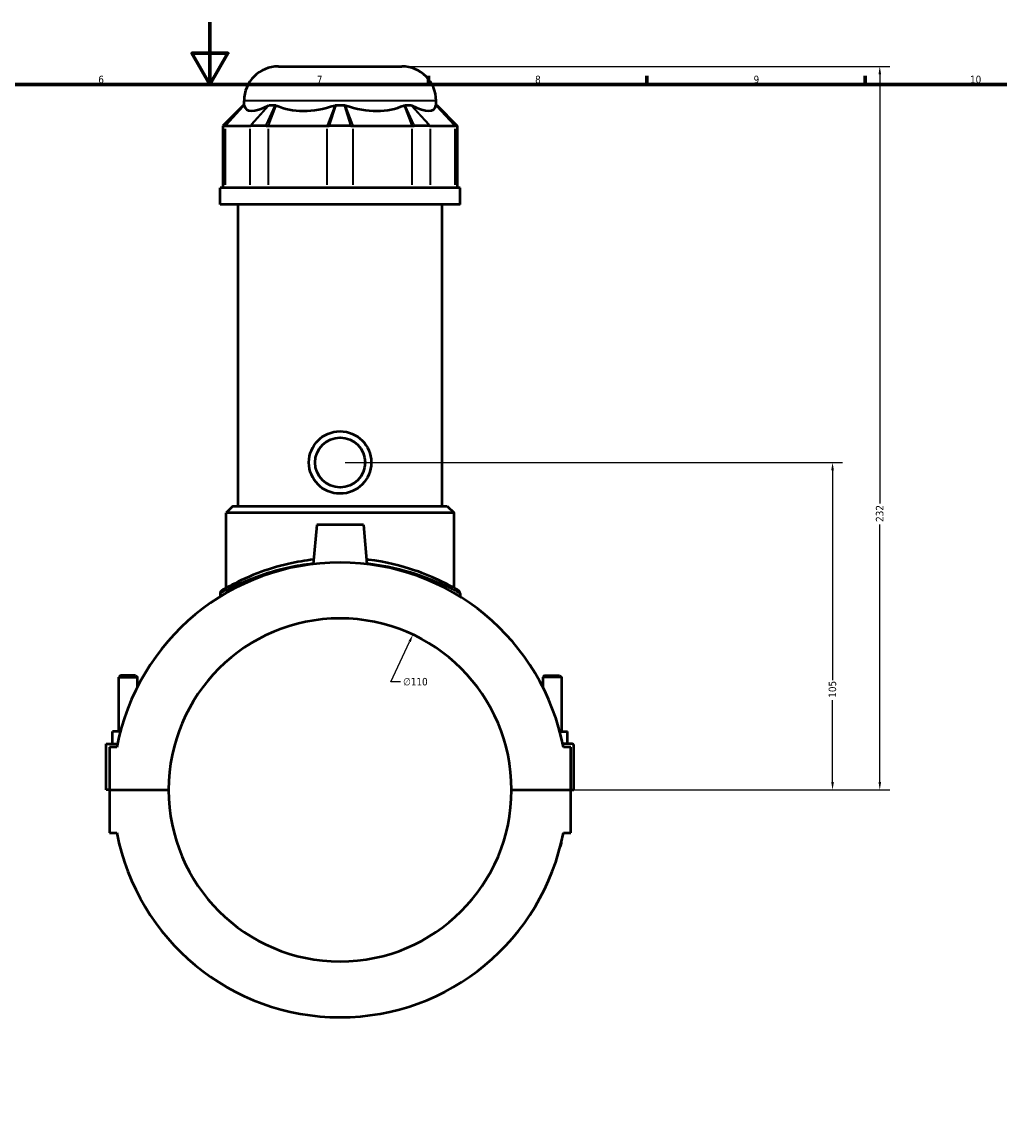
# Model space of a CAD drawing. Header units: millimetres. Extents: x -252 to 972, y -114 to 1156.
# Tile 5 of 8: x 360 to 674, y 240 to 594. Entities that reach past the tile are written whole.
import ezdxf

# ---------------------------------------------------------------- set-up
doc = ezdxf.new("R2010")
doc.units = ezdxf.units.MM
for name, color, linetype, lineweight in [('Border (ANSI)', 7, 'Continuous', 70), ('Dimension (ANSI)', 7, 'Continuous', 25), ('Visible (ANSI)', 7, 'Continuous', 50), ('Visible Narrow (ANSI)', 7, 'Continuous', 35)]:
    doc.layers.add(name, color=color, linetype=linetype, lineweight=lineweight)
doc.styles.add('Note Text (ANSI)', font='tahoma.ttf')
doc.dimstyles.new('Default - mm (ANSI)', dxfattribs={"dimtxt": 2.4, "dimasz": 2.5, "dimexe": 3.175, "dimexo": 1.6002, "dimgap": 0.8, "dimtad": 0, "dimtoh": 1, "dimdec": 0, "dimrnd": 1e-08, "dimzin": 4, "dimdsep": 46, "dimtxsty": 'Note Text (ANSI)', "dimcen": 0.09, "dimdle": 10, "dimclrd": 256, "dimclre": 256, "dimclrt": 5, "dimadec": 1, "dimazin": 1, "dimtfac": 1.27, "dimtofl": 0, "dimtmove": 0, "dimatfit": 3, "dimfxl": 1, "dimtolj": 1, "dimtzin": 4, "dimlwd": -1, "dimlwe": -1, "dimarcsym": 0})

# ---------------------------------------------------------------- blocks, each defined once
blk = doc.blocks.new('Borders Default Border')
at = {"layer": 'Border (ANSI)'}
for p, q in [((490.58, 574), (490.58, 576.8)), ((560.67, 574), (560.67, 576.8)), ((630.75, 574), (630.75, 576.8))]:
    blk.add_line(p, q, dxfattribs=at)
at = {"layer": 'Border (ANSI)', "flags": 128}
for points in [[(420.5, 594), (420.5, 574), (414.73, 584), (426.27, 584), (420.5, 574)], [(20, 20), (20, 574), (821, 574), (821, 20), (20, 20)]]:
    blk.add_lwpolyline(points, dxfattribs=at)
at = {"layer": 'Border (ANSI)', "color": 5, "true_color": 0x0000ff, "char_height": 2.4, "attachment_point": 7, "style": 'Note Text (ANSI)'}
for s, insert in [('6', (384.69, 574.35)), ('7', (454.8, 574.4)), ('8', (524.84, 574.35)), ('9', (594.92, 574.35)), ('10', (664.35, 574.35))]:
    blk.add_mtext(s, dxfattribs=dict(at, insert=insert))
blk = doc.blocks.new('*D6')
at = {"layer": 'Defpoints', "color": 0, "transparency": 16777216}
for p in [(485.63, 397.56), (438.91, 297.97)]:
    blk.add_point(p, dxfattribs=at)
at = {"layer": 'Dimension (ANSI)', "transparency": 16777216}
for p, q in [((478.52, 382.39), (484.57, 395.3)), ((481.69, 382.39), (478.52, 382.39))]:
    blk.add_line(p, q, dxfattribs=at)
blk.add_solid([(484.19, 395.47), (484.95, 395.12), (485.63, 397.56)], dxfattribs=at)
at = {"layer": 'Dimension (ANSI)', "color": 5, "transparency": 16777216, "insert": (482.49, 383.68), "char_height": 2.4, "attachment_point": 1, "style": 'Note Text (ANSI)'}
blk.add_mtext('\\A1;∅110', dxfattribs=at)
blk = doc.blocks.new('*D10')
at = {"layer": 'Defpoints', "color": 0, "transparency": 16777216}
for p in [(462.27, 452.77), (620.25, 452.77), (517.27, 347.77)]:
    blk.add_point(p, dxfattribs=at)
at = {"layer": 'Dimension (ANSI)', "transparency": 16777216}
for p, q in [((463.87, 452.77), (623.43, 452.77)), ((620.25, 450.27), (620.25, 383)), ((620.25, 350.27), (620.25, 376.53)), ((518.87, 347.77), (623.43, 347.77))]:
    blk.add_line(p, q, dxfattribs=at)
for points in [[(619.83, 450.27), (620.67, 450.27), (620.25, 452.77)], [(619.83, 350.27), (620.67, 350.27), (620.25, 347.77)]]:
    blk.add_solid(points, dxfattribs=at)
at = {"layer": 'Dimension (ANSI)', "color": 5, "transparency": 16777216, "insert": (619, 377.33), "char_height": 2.4, "attachment_point": 1, "rotation": 90, "style": 'Note Text (ANSI)'}
blk.add_mtext('\\A1;105', dxfattribs=at)
blk = doc.blocks.new('*D11')
at = {"layer": 'Defpoints', "color": 0, "transparency": 16777216}
for p in [(482.07, 579.77), (635.4, 579.77), (517.27, 347.77)]:
    blk.add_point(p, dxfattribs=at)
at = {"layer": 'Dimension (ANSI)', "transparency": 16777216}
for p, q in [((483.67, 579.77), (638.58, 579.77)), ((635.4, 577.27), (635.4, 439.61)), ((635.4, 350.27), (635.4, 432.92)), ((518.87, 347.77), (638.58, 347.77))]:
    blk.add_line(p, q, dxfattribs=at)
for points in [[(634.99, 577.27), (635.82, 577.27), (635.4, 579.77)], [(634.99, 350.27), (635.82, 350.27), (635.4, 347.77)]]:
    blk.add_solid(points, dxfattribs=at)
at = {"layer": 'Dimension (ANSI)', "color": 5, "transparency": 16777216, "insert": (634.15, 433.72), "char_height": 2.4, "attachment_point": 1, "rotation": 90, "style": 'Note Text (ANSI)'}
blk.add_mtext('\\A1;232', dxfattribs=at)

msp = doc.modelspace()

# ---------------------------------------------------------------- linework, layer by layer
at = {"layer": 'Visible (ANSI)'}
for p, q in [((442.47, 579.77), (482.07, 579.77)), ((431.28, 567.38), (424.68, 560.78)), ((431.28, 567.38), (431.5, 567.38)), ((431.47, 567.38), (431.47, 568.77)), ((439.53, 567.38), (441.5, 567.38)), ((460.88, 567.38), (463.66, 567.38)), ((483.05, 567.38), (485.01, 567.38)), ((493.04, 567.38), (493.27, 567.38)), ((493.07, 567.38), (493.07, 568.77)), ((493.27, 567.38), (499.87, 560.78)), ((425.24, 560.78), (424.68, 560.78)), ((424.68, 560.78), (424.68, 540.83)), ((425.24, 560.78), (425.52, 560.78)), ((425.52, 560.78), (433.31, 560.78)), ((433.31, 560.78), (433.63, 560.78)), ((438.54, 560.78), (433.63, 560.78)), ((438.54, 560.78), (439.26, 560.78)), ((439.26, 560.78), (458.06, 560.78)), ((458.06, 560.78), (458.8, 560.78)), ((465.75, 560.78), (458.8, 560.78)), ((465.75, 560.78), (466.48, 560.78)), ((466.48, 560.78), (485.29, 560.78)), ((485.29, 560.78), (486, 560.78)), ((490.91, 560.78), (486, 560.78)), ((490.91, 560.78), (491.24, 560.78)), ((491.24, 560.78), (499.03, 560.78)), ((499.03, 560.78), (499.3, 560.78)), ((499.87, 560.78), (499.3, 560.78)), ((499.87, 560.78), (499.87, 540.83)), ((500.77, 540.83), (423.77, 540.83)), ((423.77, 535.52), (423.77, 540.83)), ((500.77, 535.52), (500.77, 540.83)), ((500.77, 535.52), (423.77, 535.52)), ((429.55, 438.77), (429.55, 535.52)), ((495, 438.77), (495, 535.52)), ((427.9, 438.77), (425.7, 436.57)), ((498.85, 436.57), (425.7, 436.57)), ((425.7, 412.51), (425.7, 436.57)), ((427.9, 438.77), (496.65, 438.77)), ((496.65, 438.77), (498.85, 436.57)), ((498.85, 412.51), (498.85, 436.57)), ((454.77, 432.77), (453.67, 420.19)), ((469.77, 432.77), (454.77, 432.77)), ((469.77, 432.77), (470.87, 420.19)), ((423.77, 410.76), (423.77, 409.71)), ((500.77, 410.76), (500.77, 409.71)), ((391.87, 384.48), (391.27, 383.88)), ((391.27, 383.88), (397.27, 383.88)), ((391.27, 366.52), (391.27, 383.88)), ((396.67, 384.48), (391.87, 384.48)), ((396.67, 384.48), (397.27, 383.88)), ((397.27, 380.84), (397.27, 383.88)), ((527.87, 384.48), (527.27, 383.88)), ((533.27, 383.88), (527.27, 383.88)), ((527.27, 383.88), (527.27, 380.84)), ((527.87, 384.48), (532.67, 384.48)), ((532.67, 384.48), (533.27, 383.88)), ((533.27, 383.88), (533.27, 366.52)), ((389.27, 362.52), (389.27, 366.52)), ((391.79, 366.52), (389.27, 366.52)), ((532.75, 366.52), (535.27, 366.52)), ((535.27, 362.52), (535.27, 366.52)), ((387.27, 362.52), (390.85, 362.52)), ((387.27, 347.82), (387.27, 362.52)), ((390.65, 361.52), (388.27, 361.52)), ((388.27, 361.52), (388.27, 347.82)), ((536.77, 362.52), (533.7, 362.52)), ((536.27, 361.52), (533.9, 361.52)), ((536.27, 347.82), (536.27, 361.52)), ((537.27, 347.82), (537.27, 362.02)), ((388.27, 347.82), (387.27, 347.82)), ((388.27, 347.82), (407.27, 347.82)), ((388.27, 347.72), (388.27, 334.02)), ((407.27, 347.72), (388.27, 347.72)), ((391.27, 347.72), (391.27, 347.82)), ((397.27, 347.72), (397.27, 347.82)), ((517.27, 347.82), (536.27, 347.82)), ((536.27, 347.72), (517.27, 347.72)), ((527.27, 347.82), (527.27, 347.72)), ((533.27, 347.82), (533.27, 347.72)), ((536.27, 347.82), (537.27, 347.82)), ((536.27, 334.02), (536.27, 347.72)), ((388.27, 334.02), (390.65, 334.02)), ((533.9, 334.02), (536.27, 334.02)), ((391.27, 331.1), (391.27, 331.02)), ((533.27, 331.02), (533.27, 331.1))]:
    msp.add_line(p, q, dxfattribs=at)
for radius in [10, 8]:
    msp.add_circle((462.27, 452.77), radius, dxfattribs=at)
for centre, radius, start, end in [((442.47, 568.77), 11, 90, 180), ((482.07, 568.77), 11, 0, 90), ((462.27, 347.77), 72.93, 10.8674, 169.1326), ((424.87, 410.76), 1.1, 120.6978, 180), ((499.67, 410.76), 1.1, 0, 59.3022), ((462.27, 347.77), 55, 0.0521, 179.9479), ((536.77, 362.02), 0.5, 0, 90), ((462.27, 347.77), 55, 180.0521, 359.9479), ((462.27, 347.77), 72.93, 190.8674, 349.1326), ((394.27, 331.02), 3, 180, 209.1792), ((530.27, 331.02), 3, 330.8208, 0)]:
    msp.add_arc(centre, radius, start, end, dxfattribs=at)
for major_axis, ratio, start_param, end_param in [((-30.21, -30.21), 0.198912, 6.142785, 6.816284), ((25.61, 25.61), 0.668179, 3.393892, 4.067391), ((25.61, -25.61), 0.668179, 5.357387, 6.030886), ((30.21, -30.21), 0.198912, 5.750086, 6.423585)]:
    msp.add_ellipse((462.27, 596.35), major_axis=major_axis, ratio=ratio, start_param=start_param, end_param=end_param, dxfattribs=at)
for points in [[(431.5, 567.38), (431.51, 567.35), (431.52, 567.31), (431.52, 567.28)], [(439.31, 567.28), (439.38, 567.31), (439.46, 567.35), (439.53, 567.38)], [(441.5, 567.38), (441.58, 567.35), (441.66, 567.31), (441.75, 567.28)], [(460.55, 567.28), (460.66, 567.31), (460.77, 567.35), (460.88, 567.38)], [(463.66, 567.38), (463.77, 567.35), (463.89, 567.31), (464, 567.28)], [(482.8, 567.28), (482.88, 567.31), (482.97, 567.35), (483.05, 567.38)], [(485.01, 567.38), (485.09, 567.35), (485.16, 567.31), (485.24, 567.28)], [(493.03, 567.28), (493.03, 567.31), (493.04, 567.35), (493.04, 567.38)]]:
    msp.add_open_spline(points, degree=3, dxfattribs=at)
for points, knots in [([(453.8, 421.64), (451.05, 421.32), (448.38, 420.86), (442.16, 419.46), (438.79, 418.39), (431.9, 415.77), (428.77, 414.19), (425.58, 412.46), (424.8, 412), (424.37, 411.74), (424.31, 411.71), (424.31, 411.71)], [18.624869, 18.624869, 18.624869, 18.624869, 19.457534, 19.457534, 20.687136, 20.687136, 22.367591, 22.367591, 23.36813, 23.36813, 23.718456, 23.718456, 23.718456, 23.718456]), ([(500.23, 411.71), (500.23, 411.71), (499.82, 411.96), (498.06, 412.96), (496.54, 413.8), (492.31, 415.84), (489.48, 417.06), (481.91, 419.63), (476.83, 420.9), (471.15, 421.6), (470.95, 421.62), (470.75, 421.64)], [11.859239, 11.859239, 11.859239, 11.859239, 12.801126, 12.801126, 13.940718, 13.940718, 15.227435, 15.227435, 16.892253, 16.892253, 16.952824, 16.952824, 16.952824, 16.952824])]:
    msp.add_open_spline(points, degree=3, knots=knots, dxfattribs=at)
at = {"layer": 'Visible Narrow (ANSI)'}
for p, q in [((425.56, 561.11), (431.19, 567.05)), ((425.82, 561.1), (431.22, 566.95)), ((492.69, 568.77), (431.85, 568.77)), ((439.01, 566.95), (433.61, 561.1)), ((439.24, 567.05), (433.93, 561.11)), ((438.69, 561.11), (441.35, 567.05)), ((439.38, 561.1), (441.62, 566.95)), ((460.43, 566.95), (458.19, 561.1)), ((460.78, 567.05), (458.9, 561.11)), ((465.64, 561.11), (463.77, 567.05)), ((466.36, 561.1), (464.12, 566.95)), ((482.92, 566.95), (485.16, 561.1)), ((483.2, 567.05), (485.85, 561.11)), ((490.62, 561.11), (485.31, 567.05)), ((490.94, 561.1), (485.54, 566.95)), ((493.33, 566.95), (498.73, 561.1)), ((493.36, 567.05), (498.99, 561.11)), ((425.52, 541.82), (425.52, 559.78)), ((433.31, 559.78), (433.31, 541.82)), ((439.26, 541.82), (439.26, 559.78)), ((458.06, 559.78), (458.06, 541.82)), ((466.48, 541.82), (466.48, 559.78)), ((485.29, 559.78), (485.29, 541.82)), ((491.24, 541.82), (491.24, 559.78)), ((499.03, 559.78), (499.03, 541.82))]:
    msp.add_line(p, q, dxfattribs=at)
msp.add_arc((499.67, 410.76), 1.1, 2.9651, 56.3371, dxfattribs=at)
for points, knots in [([(423.77, 410.76), (423.77, 410.76), (423.83, 410.79), (424.27, 411.05), (425.06, 411.5), (428.29, 413.21), (431.47, 414.77), (438.45, 417.34), (441.87, 418.4), (448.19, 419.78), (450.91, 420.24), (453.71, 420.55)], [-23.718456, -23.718456, -23.718456, -23.718456, -23.36813, -23.36813, -22.367591, -22.367591, -20.687136, -20.687136, -19.457534, -19.457534, -18.622404, -18.622404, -18.622404, -18.622404]), ([(470.84, 420.55), (471.05, 420.53), (471.26, 420.51), (477.03, 419.82), (482.19, 418.57), (489.86, 416.03), (492.73, 414.83), (497.02, 412.82), (498.57, 412), (500.35, 411.01), (500.77, 410.76), (500.77, 410.76)], [-16.955289, -16.955289, -16.955289, -16.955289, -16.892253, -16.892253, -15.227435, -15.227435, -13.940718, -13.940718, -12.801126, -12.801126, -11.859239, -11.859239, -11.859239, -11.859239])]:
    msp.add_open_spline(points, degree=3, knots=knots, dxfattribs=at)

# ---------------------------------------------------------------- block references
msp.add_blockref('Borders Default Border', (0, 0))

# ---------------------------------------------------------------- dimensions: what is measured, and where the dimension line sits
at = {"layer": 'Dimension (ANSI)'}
for base, p2, picture, middle in [((635.4, 579.77), (482.07, 579.77), '*D11', (635.4, 436.27)), ((620.25, 452.77), (462.27, 452.77), '*D10', (620.25, 379.77))]:
    dim = msp.add_linear_dim(base=base, p1=(517.27, 347.77), p2=p2, angle=90, dimstyle='Default - mm (ANSI)', override={"dimgap": 0.8, "dimtoh": 0, "dimdec": 0, "dimtol": 0, "dimlim": 0, "dimtp": 0, "dimtm": 0, "dimtdec": 2, "dimatfit": 1}, dxfattribs=at)
    dim.commit()
    dim.dimension.update_dxf_attribs({"geometry": picture, "text_midpoint": middle, "dimtype": 160})
dim = msp.add_diameter_dim_2p(p1=(438.91, 297.97), p2=(485.63, 397.56), dimstyle='Default - mm (ANSI)', override={"dimgap": 0.8, "dimtih": 1, "dimdec": 0, "dimlfac": 1, "dimtol": 0, "dimlim": 0, "dimtp": 0, "dimtm": 0, "dimtdec": 2}, dxfattribs=at)
dim.commit()
dim.dimension.update_dxf_attribs({"geometry": '*D6', "text_midpoint": (486.36, 382.39), "dimtype": 163})

doc.saveas('drawing.dxf')
